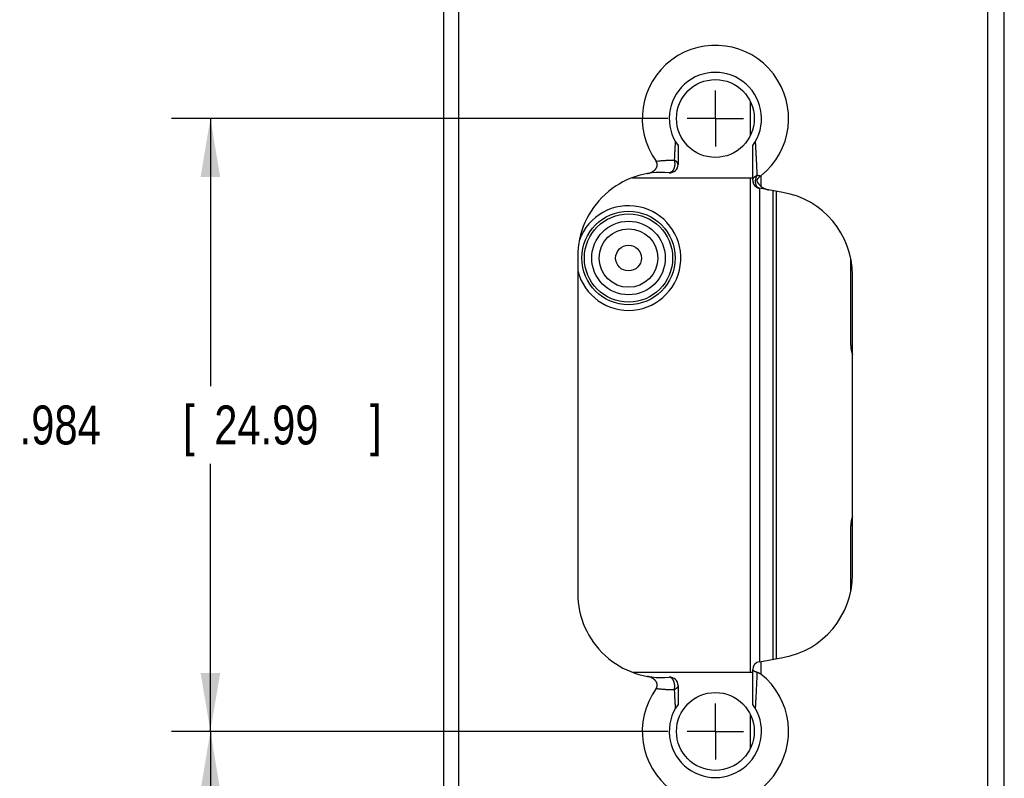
# Model space of a CAD drawing. Header units: inches. Extents: x 0 to 34, y 0 to 22.
# Tile 30 of 46: x 26.8 to 30, y 7.9 to 10.3. Entities that reach past the tile are written whole.
import ezdxf

# ---------------------------------------------------------------- set-up
doc = ezdxf.new("R2010")
doc.units = ezdxf.units.IN
doc.header["$LTSCALE"] = 1.87
doc.header["$MEASUREMENT"] = 0
doc.linetypes.add('CENTER', pattern=[0.6, 0.375, -0.075, 0.075, -0.075])
doc.layers.get('0').update_dxf_attribs({"linetype": 'CONTINUOUS'})
doc.layers.add('DEFAULT_1', color=7, linetype='CENTER')
doc.layers.add('DIMENSIONS', color=7, linetype='CONTINUOUS')
doc.styles.get("Standard").update_dxf_attribs({"font": 'txt', "width": 0.8})
doc.dimstyles.new('DIMSTYLE_1', dxfattribs={"dimtxt": 0.125, "dimasz": 0.1875, "dimexe": 0.18, "dimexo": 0.0625, "dimgap": 0.09, "dimtad": 0, "dimtih": 1, "dimtoh": 1, "dimdec": 3, "dimlfac": 0.5, "dimzin": 4, "dimdsep": 46, "dimtxsty": 'STANDARD', "dimblk": '_FILLED', "dimblk1": '_FILLED', "dimblk2": '_FILLED', "dimcen": 0.09, "dimadec": 0, "dimazin": 0, "dimtp": 0.01, "dimtm": 0.01, "dimtfac": 1, "dimtdec": 3, "dimtofl": 0, "dimtmove": 0, "dimatfit": 3, "dimldrblk": '_FILLED', "dimfxl": 1, "dimtolj": 1, "dimtzin": 4, "dimarcsym": 0})

# ---------------------------------------------------------------- blocks, each defined once
blk = doc.blocks.new('_FILLED')
at = {"color": 0, "linetype": 'BYBLOCK'}
blk.add_solid([(0, 0), (-1, 0.167), (-1, -0.167)], dxfattribs=at)
blk = doc.blocks.new('*D6')
at = {"layer": 'DIMENSIONS', "color": 2, "linetype": 'CONTINUOUS'}
for p, q in [((28.8913, 8.0474), (27.297, 8.0474)), ((27.422, 8.0474), (27.422, 7.5939)), ((27.422, 6.8904), (27.422, 7.3439)), ((28.5104, 6.8904), (27.297, 6.8904))]:
    blk.add_line(p, q, dxfattribs=at)
at = {"layer": 'DIMENSIONS', "color": 2, "linetype": 'CONTINUOUS', "xscale": 0.1875, "yscale": 0.1875, "zscale": 0.1875}
for p, rotation in [((27.422, 8.0474), 90), ((27.422, 6.8904), 270)]:
    blk.add_blockref('_FILLED', p, dxfattribs=dict(at, rotation=rotation))
at = {"layer": 'DIMENSIONS', "color": 2, "linetype": 'CONTINUOUS', "width": 0.8}
for s, p in [('.579', (26.8095, 7.4064)), ('[', (27.3345, 7.4064)), ('14.69', (27.4345, 7.4064)), (']', (27.9345, 7.4064))]:
    blk.add_text(s, height=0.125, dxfattribs=at).set_placement(p)
blk = doc.blocks.new('*D7')
at = {"layer": 'DIMENSIONS', "color": 2, "linetype": 'CONTINUOUS'}
for p, q in [((28.8913, 10.0154), (27.297, 10.0154)), ((27.422, 10.0154), (27.422, 9.1564)), ((27.422, 8.0474), (27.422, 8.9064)), ((28.8913, 8.0474), (27.297, 8.0474))]:
    blk.add_line(p, q, dxfattribs=at)
at = {"layer": 'DIMENSIONS', "color": 2, "linetype": 'CONTINUOUS', "xscale": 0.1875, "yscale": 0.1875, "zscale": 0.1875}
for p, rotation in [((27.422, 10.0154), 90), ((27.422, 8.0474), 270)]:
    blk.add_blockref('_FILLED', p, dxfattribs=dict(at, rotation=rotation))
at = {"layer": 'DIMENSIONS', "color": 2, "linetype": 'CONTINUOUS', "width": 0.8}
for s, p in [('.984', (26.8095, 8.9689)), ('[', (27.3345, 8.9689)), ('24.99', (27.4345, 8.9689)), (']', (27.9345, 8.9689))]:
    blk.add_text(s, height=0.125, dxfattribs=at).set_placement(p)

msp = doc.modelspace()

# ---------------------------------------------------------------- linework, layer by layer
at = {"color": 7, "linetype": 'CONTINUOUS'}
for p, q in [((28.172, 7.0904), (28.172, 13.6284)), ((29.972, 7.0904), (29.972, 13.6284)), ((28.2192, 13.475), (28.2192, 7.4478)), ((29.918, 13.2698), (29.918, 7.4489)), ((29.157, 9.962), (29.157, 10.0687)), ((28.924, 9.9286), (28.924, 9.8673)), ((29.164, 9.817), (29.164, 9.9286)), ((28.7775, 9.8254), (29.164, 9.8254)), ((29.157, 8.2374), (29.157, 9.8254)), ((29.19, 9.8312), (29.19, 9.7981)), ((29.2609, 9.7781), (29.1855, 9.7913)), ((29.187, 8.2716), (29.187, 9.7911)), ((29.229, 9.7837), (29.229, 8.279)), ((29.24, 8.281), (29.24, 9.7817)), ((28.602, 9.5725), (28.602, 8.4903)), ((29.479, 9.2874), (29.479, 9.5637)), ((29.484, 8.5506), (29.484, 9.5122)), ((29.479, 8.499), (29.479, 8.7074)), ((29.1855, 8.2714), (29.2609, 8.2847)), ((29.19, 8.2722), (29.19, 8.2315)), ((28.7775, 8.2374), (29.164, 8.2374)), ((29.164, 8.1341), (29.164, 8.2458)), ((28.924, 8.1954), (28.924, 8.1341)), ((29.157, 7.994), (29.157, 8.1007))]:
    msp.add_line(p, q, dxfattribs=at)
for centre, radius in [((29.044, 10.0154), 0.125), ((28.765, 9.5674), 0.15), ((28.765, 9.5674), 0.1417), ((28.765, 9.5674), 0.1181), ((28.765, 9.5674), 0.094), ((28.765, 9.5674), 0.0413), ((29.044, 8.0474), 0.125)]:
    msp.add_circle(centre, radius, dxfattribs=at)
for centre, radius, start, end in [((29.044, 10.0154), 0.235, 308.4094, 215.7932), ((29.044, 10.0154), 0.1481, 324.137, 215.863), ((28.898, 9.8673), 0.026, 264.9608, 360), ((28.872, 9.5725), 0.27, 84.9608, 180), ((29.19, 9.817), 0.026, 180, 260), ((29.214, 9.5122), 0.27, 0, 80), ((28.765, 9.5674), 0.168, 193.9743, 159.9861), ((29.579, 9.2874), 0.1, 180, 198.1502), ((29.579, 8.7074), 0.1, 161.8498, 180), ((29.214, 8.5506), 0.27, 280, 360), ((28.872, 8.4903), 0.27, 180, 275.0392), ((29.19, 8.2458), 0.026, 100, 180), ((29.044, 8.0474), 0.235, 144.2068, 51.5906), ((28.898, 8.1954), 0.026, 0, 95.0392), ((29.044, 8.0474), 0.1481, 144.137, 35.863)]:
    msp.add_arc(centre, radius, start, end, dxfattribs=at)
for points, knots in [([(28.9151, 9.9425), (28.915, 9.9407), (28.9148, 9.9372), (28.9145, 9.9318), (28.9142, 9.9265), (28.9139, 9.921), (28.9136, 9.9154), (28.9132, 9.9094), (28.9129, 9.9031), (28.9125, 9.8963), (28.9122, 9.889), (28.9119, 9.8839), (28.9118, 9.8813)], [0, 0, 0, 0, 0.088076, 0.174646, 0.261394, 0.34992, 0.441755, 0.538367, 0.641169, 0.751514, 0.870705, 1, 1, 1, 1]), ([(29.1784, 9.8327), (29.1782, 9.8365), (29.1779, 9.8438), (29.1775, 9.8542), (29.1771, 9.8637), (29.1766, 9.8725), (29.1763, 9.8807), (29.1759, 9.8883), (29.1755, 9.8956), (29.1751, 9.9025), (29.1748, 9.909), (29.1744, 9.9152), (29.1741, 9.9211), (29.1738, 9.9267), (29.1735, 9.9322), (29.1732, 9.9374), (29.173, 9.9408), (29.1729, 9.9425)], [0, 0, 0, 0, 0.10319, 0.197498, 0.283997, 0.363752, 0.437854, 0.507426, 0.573358, 0.635876, 0.695151, 0.751499, 0.805252, 0.856688, 0.906076, 0.953695, 1, 1, 1, 1]), ([(28.8255, 9.8384), (28.8265, 9.8386), (28.8283, 9.839), (28.8311, 9.8397), (28.8337, 9.8405), (28.8363, 9.8415), (28.8388, 9.8426), (28.8411, 9.8438), (28.8432, 9.8451), (28.8452, 9.8464), (28.847, 9.8478), (28.8486, 9.8493), (28.8501, 9.8507), (28.8514, 9.8522), (28.8526, 9.8536), (28.8536, 9.8551), (28.8544, 9.8565), (28.8552, 9.8579), (28.8558, 9.8594), (28.8563, 9.8608), (28.8567, 9.8622), (28.8569, 9.8636), (28.8571, 9.8649), (28.8572, 9.8663), (28.8571, 9.8676), (28.857, 9.8689), (28.8568, 9.8703), (28.8565, 9.8716), (28.8561, 9.8729), (28.8556, 9.8741), (28.8549, 9.8754), (28.8542, 9.8767), (28.8537, 9.8775), (28.8534, 9.8779)], [0, 0, 0, 0, 0.049443, 0.098642, 0.147245, 0.194922, 0.241325, 0.286209, 0.329347, 0.370644, 0.410012, 0.447478, 0.483033, 0.516805, 0.548857, 0.579356, 0.608439, 0.636219, 0.662916, 0.688632, 0.713512, 0.737775, 0.761508, 0.784823, 0.807944, 0.830968, 0.85397, 0.877146, 0.900639, 0.924519, 0.94894, 0.974078, 1, 1, 1, 1]), ([(28.8534, 9.8779), (28.8559, 9.8783), (28.8607, 9.879), (28.8676, 9.8798), (28.8742, 9.8804), (28.8803, 9.8809), (28.8861, 9.8812), (28.8917, 9.8814), (28.897, 9.8815), (28.902, 9.8815), (28.907, 9.8814), (28.9102, 9.8813), (28.9118, 9.8813)], [0, 0, 0, 0, 0.128472, 0.247947, 0.359509, 0.46428, 0.563415, 0.657829, 0.748101, 0.834808, 0.918552, 1, 1, 1, 1]), ([(28.9118, 9.8813), (28.9119, 9.8808), (28.9122, 9.8798), (28.9126, 9.8783), (28.9129, 9.8767), (28.9131, 9.8751), (28.9133, 9.8734), (28.9134, 9.8717), (28.9135, 9.87), (28.9135, 9.8683), (28.9134, 9.8666), (28.9132, 9.8649), (28.913, 9.8632), (28.9127, 9.8615), (28.9123, 9.8598), (28.9119, 9.8582), (28.9114, 9.8566), (28.9109, 9.855), (28.9103, 9.8535), (28.9096, 9.8521), (28.9089, 9.8507), (28.9082, 9.8495), (28.9074, 9.8482), (28.9065, 9.8471), (28.9056, 9.8461), (28.9047, 9.8451), (28.9038, 9.8443), (28.9028, 9.8435), (28.9018, 9.8429), (28.9008, 9.8424), (28.8998, 9.8419), (28.8988, 9.8416), (28.8978, 9.8414), (28.8967, 9.8414), (28.8961, 9.8414), (28.8957, 9.8414)], [0, 0, 0, 0, 0.031435, 0.063811, 0.097015, 0.130916, 0.165384, 0.200286, 0.23551, 0.270961, 0.306548, 0.342174, 0.377736, 0.413134, 0.448265, 0.483034, 0.517345, 0.551108, 0.584238, 0.616657, 0.648293, 0.679084, 0.708978, 0.737938, 0.765939, 0.792959, 0.818992, 0.844056, 0.8682, 0.891504, 0.914069, 0.936023, 0.95753, 0.978784, 1, 1, 1, 1]), ([(28.924, 9.8673), (28.924, 9.8676), (28.924, 9.8681), (28.9239, 9.8688), (28.9238, 9.8696), (28.9236, 9.8703), (28.9234, 9.871), (28.9231, 9.8717), (28.9227, 9.8725), (28.9223, 9.8732), (28.9218, 9.8739), (28.9213, 9.8746), (28.9207, 9.8753), (28.92, 9.876), (28.9193, 9.8767), (28.9186, 9.8774), (28.9179, 9.878), (28.9171, 9.8786), (28.9162, 9.8791), (28.9154, 9.8796), (28.9145, 9.8801), (28.9136, 9.8805), (28.9127, 9.8809), (28.9121, 9.8812), (28.9118, 9.8813)], [0, 0, 0, 0, 0.039111, 0.07745, 0.11543, 0.153458, 0.191942, 0.231254, 0.271756, 0.313765, 0.357552, 0.40318, 0.450346, 0.498673, 0.547787, 0.597321, 0.647169, 0.697295, 0.747638, 0.798106, 0.848614, 0.899122, 0.949595, 1, 1, 1, 1]), ([(29.164, 9.817), (29.164, 9.8173), (29.164, 9.8181), (29.1642, 9.8193), (29.1645, 9.8204), (29.1649, 9.8215), (29.1654, 9.8226), (29.1659, 9.8237), (29.1666, 9.8247), (29.1674, 9.8258), (29.1683, 9.8267), (29.1693, 9.8277), (29.1704, 9.8286), (29.1715, 9.8294), (29.1728, 9.8302), (29.1741, 9.8309), (29.1754, 9.8316), (29.1769, 9.8322), (29.1779, 9.8326), (29.1784, 9.8328)], [0, 0, 0, 0, 0.050542, 0.101326, 0.152601, 0.204592, 0.257502, 0.31151, 0.366767, 0.423391, 0.481472, 0.54107, 0.602213, 0.664905, 0.729121, 0.794816, 0.86192, 0.930349, 1, 1, 1, 1]), ([(29.164, 9.817), (29.164, 9.8164), (29.164, 9.8153), (29.1642, 9.8136), (29.1645, 9.8119), (29.1648, 9.8103), (29.1653, 9.8087), (29.1659, 9.8071), (29.1664, 9.8059), (29.1668, 9.8053), (29.1669, 9.8051)], [0, 0, 0, 0, 0.133375, 0.268987, 0.408365, 0.549046, 0.68659, 0.819785, 0.948368, 1, 1, 1, 1]), ([(29.1855, 9.7913), (29.1851, 9.7914), (29.1844, 9.7916), (29.1834, 9.7919), (29.1823, 9.7924), (29.1813, 9.793), (29.1804, 9.7937), (29.1795, 9.7944), (29.1786, 9.7953), (29.1778, 9.7963), (29.177, 9.7974), (29.1763, 9.7985), (29.1757, 9.7998), (29.1751, 9.8011), (29.1746, 9.8025), (29.1742, 9.8039), (29.1738, 9.8054), (29.1735, 9.8069), (29.1733, 9.8085), (29.1731, 9.8102), (29.173, 9.8118), (29.173, 9.8135), (29.1731, 9.8152), (29.1732, 9.8169), (29.1734, 9.8186), (29.1737, 9.8203), (29.174, 9.822), (29.1745, 9.8237), (29.175, 9.8253), (29.1755, 9.8269), (29.1761, 9.8284), (29.1768, 9.8299), (29.1776, 9.8314), (29.1781, 9.8323), (29.1784, 9.8328)], [0, 0, 0, 0, 0.023008, 0.046167, 0.069635, 0.093552, 0.118031, 0.143157, 0.168986, 0.195576, 0.22298, 0.251232, 0.280348, 0.310323, 0.341138, 0.372761, 0.405147, 0.438242, 0.471988, 0.506313, 0.541144, 0.576401, 0.611998, 0.647847, 0.683856, 0.719932, 0.755984, 0.791917, 0.827638, 0.863053, 0.898073, 0.932616, 0.966612, 1, 1, 1, 1]), ([(29.189, 9.8304), (29.1884, 9.83), (29.1873, 9.8292), (29.1857, 9.8279), (29.1843, 9.8266), (29.183, 9.8255), (29.1819, 9.8244), (29.181, 9.8234), (29.1802, 9.8225), (29.1795, 9.8217), (29.1789, 9.8209), (29.1784, 9.8202), (29.178, 9.8195), (29.1777, 9.8189), (29.1775, 9.8183), (29.1773, 9.8177), (29.1772, 9.8172), (29.1771, 9.8166), (29.1771, 9.8161), (29.1772, 9.8156), (29.1772, 9.815), (29.1774, 9.8144), (29.1776, 9.8138), (29.1779, 9.813), (29.1783, 9.8123), (29.1787, 9.8114), (29.1793, 9.8105), (29.1799, 9.8095), (29.1806, 9.8085), (29.1815, 9.8073), (29.1825, 9.806), (29.1837, 9.8046), (29.185, 9.803), (29.1866, 9.8014), (29.1882, 9.7997), (29.1894, 9.7986), (29.19, 9.7981)], [0, 0, 0, 0, 0.052032, 0.101007, 0.146384, 0.187758, 0.22469, 0.257166, 0.28582, 0.311366, 0.334506, 0.355444, 0.374291, 0.391229, 0.406509, 0.420479, 0.43349, 0.445993, 0.45847, 0.471282, 0.484787, 0.499508, 0.515917, 0.534389, 0.555115, 0.578029, 0.603273, 0.631157, 0.661969, 0.696196, 0.734904, 0.779219, 0.829257, 0.883696, 0.941126, 1, 1, 1, 1]), ([(29.189, 9.8304), (29.1878, 9.8307), (29.1855, 9.8312), (29.1819, 9.832), (29.1796, 9.8325), (29.1784, 9.8327)], [0, 0, 0, 0, 0.330717, 0.664134, 1, 1, 1, 1]), ([(29.189, 9.8304), (29.1891, 9.8305), (29.1893, 9.8307), (29.1897, 9.8309), (29.1899, 9.8311), (29.19, 9.8312)], [0, 0, 0, 0, 0.329223, 0.662783, 1, 1, 1, 1]), ([(29.1746, 9.796), (29.1746, 9.796), (29.175, 9.7957), (29.1757, 9.7952), (29.177, 9.7944), (29.1782, 9.7938), (29.1795, 9.7931), (29.1809, 9.7926), (29.1824, 9.7921), (29.1839, 9.7917), (29.1849, 9.7914), (29.1855, 9.7913)], [0, 0, 0, 0, 0.002473, 0.120764, 0.239651, 0.359636, 0.481346, 0.605519, 0.733, 0.864825, 1, 1, 1, 1]), ([(29.19, 9.7981), (29.1905, 9.7976), (29.1916, 9.7966), (29.1934, 9.7952), (29.1954, 9.7939), (29.1975, 9.7926), (29.1998, 9.7913), (29.2022, 9.7902), (29.2047, 9.7891), (29.2074, 9.7881), (29.2101, 9.7873), (29.2129, 9.7866), (29.2148, 9.7862), (29.2158, 9.786)], [0, 0, 0, 0, 0.073508, 0.15191, 0.234669, 0.321203, 0.411227, 0.504359, 0.600043, 0.697803, 0.797407, 0.898327, 1, 1, 1, 1]), ([(28.8534, 8.1848), (28.8537, 8.1852), (28.8542, 8.186), (28.8549, 8.1873), (28.8556, 8.1886), (28.8561, 8.1898), (28.8565, 8.1911), (28.8568, 8.1925), (28.857, 8.1938), (28.8571, 8.1951), (28.8572, 8.1964), (28.8571, 8.1978), (28.8569, 8.1992), (28.8567, 8.2005), (28.8563, 8.2019), (28.8558, 8.2033), (28.8552, 8.2048), (28.8544, 8.2062), (28.8536, 8.2076), (28.8526, 8.2091), (28.8514, 8.2106), (28.8501, 8.212), (28.8486, 8.2135), (28.847, 8.2149), (28.8452, 8.2163), (28.8432, 8.2176), (28.8411, 8.2189), (28.8388, 8.2201), (28.8363, 8.2212), (28.8337, 8.2222), (28.8311, 8.223), (28.8283, 8.2237), (28.8265, 8.2241), (28.8255, 8.2243)], [0, 0, 0, 0, 0.025926, 0.05106, 0.075478, 0.099358, 0.122851, 0.146028, 0.169031, 0.192056, 0.215177, 0.238493, 0.262227, 0.286491, 0.311371, 0.337088, 0.363784, 0.391563, 0.420644, 0.451139, 0.483187, 0.516952, 0.5525, 0.58996, 0.629325, 0.670621, 0.713762, 0.758652, 0.805062, 0.852744, 0.901353, 0.950555, 1, 1, 1, 1]), ([(29.1786, 8.2372), (29.1782, 8.2373), (29.1772, 8.2375), (29.1758, 8.2378), (29.1745, 8.2382), (29.1732, 8.2386), (29.172, 8.239), (29.1708, 8.2395), (29.1697, 8.24), (29.1687, 8.2405), (29.1679, 8.241), (29.1671, 8.2415), (29.1665, 8.242), (29.166, 8.2425), (29.1655, 8.2429), (29.1652, 8.2434), (29.1648, 8.2438), (29.1645, 8.2443), (29.1643, 8.2448), (29.1641, 8.2453), (29.164, 8.2458), (29.164, 8.2461), (29.164, 8.2462)], [0, 0, 0, 0, 0.081165, 0.159117, 0.234238, 0.30705, 0.378061, 0.447417, 0.514871, 0.578062, 0.634346, 0.682621, 0.724561, 0.762046, 0.796658, 0.829358, 0.860406, 0.890043, 0.918624, 0.946945, 0.975448, 1, 1, 1, 1]), ([(29.1729, 8.1202), (29.173, 8.1218), (29.1732, 8.1251), (29.1735, 8.1302), (29.1738, 8.1354), (29.1741, 8.1409), (29.1744, 8.1466), (29.1747, 8.1527), (29.1751, 8.159), (29.1754, 8.1656), (29.1758, 8.1726), (29.1761, 8.18), (29.1765, 8.1879), (29.1769, 8.1963), (29.1773, 8.2053), (29.1778, 8.2152), (29.1782, 8.2259), (29.1784, 8.2333), (29.1786, 8.2372)], [0, 0, 0, 0, 0.041892, 0.08501, 0.129837, 0.176614, 0.225567, 0.276909, 0.330833, 0.387526, 0.4472, 0.510117, 0.576934, 0.648536, 0.725789, 0.80954, 0.900621, 1, 1, 1, 1]), ([(29.1786, 8.2372), (29.179, 8.2371), (29.1796, 8.237), (29.1806, 8.2367), (29.1817, 8.2363), (29.1828, 8.2359), (29.1839, 8.2354), (29.185, 8.2348), (29.1862, 8.2341), (29.1874, 8.2334), (29.1887, 8.2325), (29.1896, 8.2318), (29.19, 8.2315)], [0, 0, 0, 0, 0.076896, 0.159006, 0.244635, 0.33439, 0.429333, 0.530053, 0.636873, 0.750398, 0.871344, 1, 1, 1, 1]), ([(28.9118, 8.1814), (28.9119, 8.1819), (28.9122, 8.1829), (28.9126, 8.1845), (28.9129, 8.186), (28.9131, 8.1877), (28.9133, 8.1893), (28.9134, 8.191), (28.9135, 8.1927), (28.9134, 8.1944), (28.9134, 8.1961), (28.9132, 8.1979), (28.913, 8.1996), (28.9127, 8.2013), (28.9123, 8.2029), (28.9119, 8.2046), (28.9114, 8.2061), (28.9109, 8.2077), (28.9103, 8.2092), (28.9096, 8.2106), (28.9089, 8.212), (28.9082, 8.2132), (28.9074, 8.2145), (28.9065, 8.2156), (28.9056, 8.2166), (28.9047, 8.2176), (28.9038, 8.2184), (28.9028, 8.2192), (28.9018, 8.2198), (28.9008, 8.2203), (28.8998, 8.2208), (28.8988, 8.2211), (28.8978, 8.2213), (28.8967, 8.2213), (28.8961, 8.2213), (28.8957, 8.2213)], [0, 0, 0, 0, 0.03182, 0.064407, 0.097684, 0.131571, 0.165983, 0.200828, 0.236011, 0.271433, 0.306993, 0.342589, 0.37812, 0.413483, 0.448579, 0.48331, 0.517581, 0.551302, 0.58439, 0.616766, 0.64836, 0.679112, 0.70897, 0.737896, 0.765864, 0.792864, 0.818901, 0.844001, 0.868208, 0.891592, 0.91424, 0.936266, 0.957801, 0.978997, 1, 1, 1, 1]), ([(28.924, 8.1954), (28.924, 8.1951), (28.924, 8.1944), (28.9238, 8.1933), (28.9235, 8.1923), (28.9232, 8.1912), (28.9227, 8.1902), (28.9221, 8.1892), (28.9214, 8.1882), (28.9207, 8.1873), (28.9199, 8.1865), (28.9191, 8.1858), (28.9183, 8.1851), (28.9174, 8.1844), (28.9166, 8.1839), (28.9157, 8.1833), (28.9148, 8.1828), (28.9138, 8.1823), (28.9128, 8.1819), (28.9121, 8.1816), (28.9118, 8.1814)], [0, 0, 0, 0, 0.050945, 0.104073, 0.159156, 0.215941, 0.274178, 0.333605, 0.393614, 0.453086, 0.510861, 0.566716, 0.621014, 0.674164, 0.726635, 0.778961, 0.831743, 0.885649, 0.941441, 1, 1, 1, 1]), ([(28.9118, 8.1814), (28.91, 8.1814), (28.9066, 8.1813), (28.9014, 8.1812), (28.8963, 8.1812), (28.8913, 8.1813), (28.8861, 8.1815), (28.8809, 8.1818), (28.8755, 8.1822), (28.87, 8.1827), (28.8644, 8.1833), (28.8589, 8.184), (28.8552, 8.1845), (28.8534, 8.1848)], [0, 0, 0, 0, 0.089673, 0.177202, 0.263632, 0.349976, 0.437188, 0.526174, 0.617795, 0.712728, 0.809715, 0.906281, 1, 1, 1, 1]), ([(28.9118, 8.1814), (28.9119, 8.1788), (28.9122, 8.1737), (28.9126, 8.1662), (28.9129, 8.159), (28.9133, 8.1523), (28.9136, 8.146), (28.914, 8.1401), (28.9143, 8.1345), (28.9146, 8.1294), (28.9149, 8.1246), (28.9149, 8.1215), (28.915, 8.12)], [0, 0, 0, 0, 0.128632, 0.250836, 0.366677, 0.476142, 0.579197, 0.67579, 0.765896, 0.849569, 0.926937, 1, 1, 1, 1])]:
    msp.add_open_spline(points, degree=3, knots=knots, dxfattribs=at)
at = {"layer": 'DEFAULT_1', "color": 7, "linetype": 'CENTER'}
for p, q in [((29.044, 10.0154), (29.044, 10.1056)), ((29.044, 10.0154), (28.9538, 10.0154)), ((29.044, 10.0154), (29.1342, 10.0154)), ((29.044, 10.0154), (29.044, 9.9252)), ((29.044, 8.0474), (29.044, 8.1376)), ((29.044, 8.0474), (28.9538, 8.0474)), ((29.044, 8.0474), (29.1342, 8.0474)), ((29.044, 8.0474), (29.044, 7.9572))]:
    msp.add_line(p, q, dxfattribs=at)

# ---------------------------------------------------------------- dimensions: what is measured, and where the dimension line sits
at = {"layer": 'DIMENSIONS', "color": 2, "linetype": 'CONTINUOUS'}
for base, p1, p2, angle, picture, middle in [((27.422, 10.0154), (28.8913, 8.0474), (28.8913, 10.0154), 90, '*D7', (27.422, 9.0314)), ((27.4219963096, 6.8903553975), (28.8912963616, 8.0473553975), (28.5103742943, 6.8903553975), 270, '*D6', (27.4219963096, 7.4688553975))]:
    dim = msp.add_linear_dim(base=base, p1=p1, p2=p2, angle=angle, dimstyle='DIMSTYLE_1', dxfattribs=at)
    dim.commit()
    dim.dimension.update_dxf_attribs({"geometry": picture, "text_midpoint": middle, "dimtype": 160})

doc.saveas('drawing.dxf')
